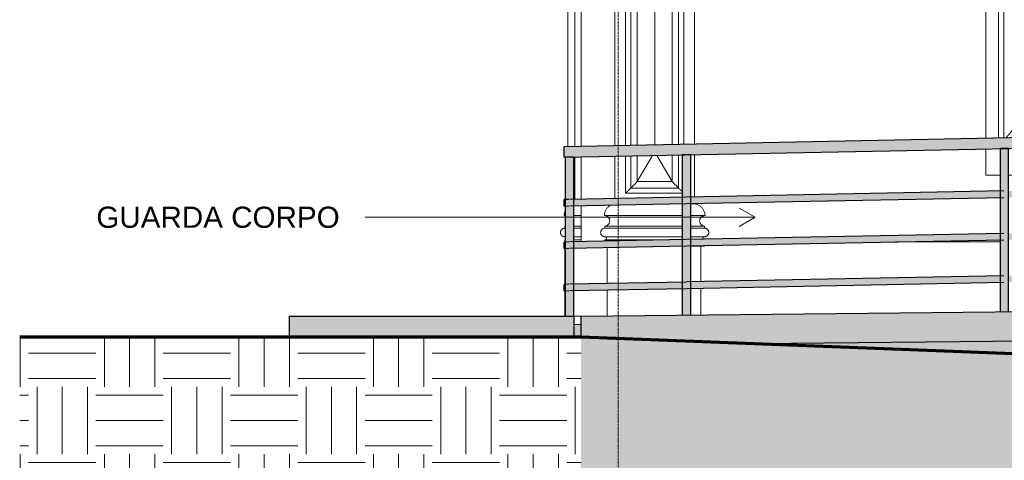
# Model space of a CAD drawing. Header units: millimetres. Extents: x -5998 to 66929, y -2295 to 9220.
# Tile 2 of 29: x -5998 to -1352, y 249 to 2328. Entities that reach past the tile are written whole.
import ezdxf

# ---------------------------------------------------------------- set-up
doc = ezdxf.new("R2010")
doc.units = ezdxf.units.MM
doc.linetypes.add('_Tracejado pequeno', pattern=[2.25, 1.5, -0.75])
doc.linetypes.add('_Traço - ponto', pattern=[16, 12, -2, 0, -2])
for name, color, linetype, lineweight in [('A-FLOR', 192, 'Continuous', 25), ('A-FLOR-HRAL', 11, 'Continuous', 25), ('A-FLOR-PATT', 8, 'Continuous', 25), ('A-GENM', 13, 'Continuous', 18), ('A-GLAZ', 151, 'Continuous', 18), ('A-GLAZ-HDLN', 1, '_Tracejado pequeno', 18), ('A-WALL', 113, 'Continuous', 18), ('G-ANNO-TEXT', 231, 'Continuous', 9), ('S-GRID', 1, 'Continuous', 9)]:
    doc.layers.add(name, color=color, linetype=linetype, lineweight=lineweight)
doc.styles.add('Arial_3', font='arial.ttf', dxfattribs={"height": 100})
pattern_1 = [(0, (11188.6, 0), (317.5, 317.5), [317.5, -317.5]), (0, (11188.6, 119.06), (317.5, 317.5), [317.5, -317.5]), (0, (11188.6, 238.12), (317.5, 317.5), [317.5, -317.5]), (90, (11228.27, 277.8), (-317.5, 317.5), [317.5, -317.5]), (90, (11347.34, 277.8), (-317.5, 317.5), [317.5, -317.5]), (90, (11466.4, 277.8), (-317.5, 317.5), [317.5, -317.5])]

# ---------------------------------------------------------------- blocks, each defined once
blk = doc.blocks.new('Window_CV - Window_CV - 1 divisão-4329170-ELEVAÇÃO 3 - MANTER _ CONSTRUIR')
at = {"layer": 'A-GLAZ'}
for p, q in [((-138.9, 3640), (-1438.9, 3640)), ((-1438.9, 3640), (-1438.9, 1768.4)), ((-138.9, 1794), (-138.9, 3640)), ((-1378.9, 1769.6), (-1378.9, 3580)), ((-1378.9, 3580), (-198.9, 3580)), ((-198.9, 3580), (-198.9, 1792.8)), ((-1353.9, 3555), (-1353.9, 1770.1)), ((-1353.9, 3555), (-223.9, 3555)), ((-223.9, 1792.3), (-223.9, 3555)), ((-1293.9, 3495), (-1293.9, 3154)), ((-801.4, 3495), (-1293.9, 3495)), ((-801.4, 3154), (-801.4, 3495)), ((-776.4, 3495), (-776.4, 3154)), ((-283.9, 3495), (-776.4, 3495)), ((-283.9, 3154), (-283.9, 3495)), ((-801.4, 3154), (-1293.9, 3154)), ((-283.9, 3154), (-776.4, 3154)), ((-1353.9, 3094), (-223.9, 3094)), ((-788.9, 3094), (-1353.9, 3094)), ((-788.9, 3094), (-788.9, 1781.2)), ((-788.9, 1781.2), (-788.9, 3094)), ((-223.9, 3094), (-788.9, 3094)), ((-1293.9, 2424.5), (-1293.9, 3034)), ((-1293.9, 3034), (-848.9, 3034)), ((-848.9, 3034), (-848.9, 2424.5)), ((-728.9, 2424.5), (-728.9, 3034)), ((-728.9, 3034), (-283.9, 3034)), ((-283.9, 3034), (-283.9, 2424.5)), ((-848.9, 2424.5), (-1293.9, 2424.5)), ((-283.9, 2424.5), (-728.9, 2424.5)), ((-1293.9, 2399.5), (-1293.9, 1815)), ((-1293.9, 2399.5), (-848.9, 2399.5)), ((-848.9, 1815), (-848.9, 2399.5)), ((-728.9, 2399.5), (-283.9, 2399.5)), ((-728.9, 2399.5), (-728.9, 1815)), ((-283.9, 1815), (-283.9, 2399.5)), ((-1293.9, 1815), (-848.9, 1815)), ((-728.9, 1815), (-283.9, 1815)), ((-198.9, 1730), (-848.3, 1730)), ((-198.9, 1742.8), (-198.9, 1730)), ((-138.9, 1594), (-138.9, 1744)), ((-1438.9, 1718.4), (-1438.9, 1594)), ((-1438.9, 1594), (-1371.1, 1594)), ((-1332.1, 1594), (-138.9, 1594))]:
    blk.add_line(p, q, dxfattribs=at)
at = {"layer": 'A-GLAZ-HDLN'}
for p, q in [((-198.9, 3094), (-1373.7, 3094)), ((-788.9, 2415), (-1373.7, 3094)), ((-198.9, 3094), (-788.9, 2415)), ((-1344.2, 1770.2), (-788.9, 2415)), ((-788.9, 2415), (-252.1, 1791.7)), ((-209.7, 1742.6), (-198.9, 1730))]:
    blk.add_line(p, q, dxfattribs=at)
blk = doc.blocks.new('Generic Models 17 - Generic Models 17-3093004-ELEVAÇÃO 3 - MANTER _ CONSTRUIR')
at = {"layer": 'A-GENM'}
for p, q in [((-3378.9, 1730.2), (-3378.9, 4119.1)), ((-3189.1, 4119.1), (-3189.1, 1733.9)), ((-2814.1, 1741.3), (-2814.1, 4119.1)), ((-3411.4, 4056.6), (-3411.4, 1729.6)), ((-3139.1, 4069.1), (-3139.1, 1734.9)), ((-3114.1, 1735.4), (-3114.1, 4044.1)), ((-2889.1, 4044.1), (-2889.1, 1739.8)), ((-2864.1, 1740.3), (-2864.1, 4069.1)), ((-3084.1, 1736), (-3084.1, 4014.1)), ((-3084.1, 4014.1), (-3084.1, 1736)), ((-3084.1, 4014.1), (-3084.1, 1736)), ((-2919.1, 4014.1), (-2919.1, 1739.2)), ((-2919.1, 1739.2), (-2919.1, 4014.1)), ((-2919.1, 1739.2), (-2919.1, 4014.1)), ((-3001.6, 1737.6), (-3001.6, 3873.5)), ((-3378.9, 1480.2), (-3378.9, 1680.2)), ((-3189.1, 1683.9), (-3189.1, 1483.9)), ((-3139.1, 1684.9), (-3139.1, 1509.1)), ((-3114.1, 1534.1), (-3114.1, 1685.4)), ((-3084.1, 1564.1), (-3011.7, 1687.4)), ((-3084.1, 1564.1), (-3084.1, 1686)), ((-3084.1, 1686), (-3084.1, 1564.1)), ((-3084.1, 1686), (-3084.1, 1564.1)), ((-2991.7, 1687.8), (-2919.1, 1564.1)), ((-2919.1, 1689.2), (-2919.1, 1564.1)), ((-2919.1, 1564.1), (-2919.1, 1689.2)), ((-2919.1, 1564.1), (-2919.1, 1689.2)), ((-2889.1, 1689.8), (-2889.1, 1534.1)), ((-2814.1, 1491.3), (-2814.1, 1691.3)), ((-2889.1, 1534.1), (-3114.1, 1534.1)), ((-2919.1, 1564.1), (-3084.1, 1564.1)), ((-3084.1, 1564.1), (-2919.1, 1564.1)), ((-3084.1, 1564.1), (-2919.1, 1564.1)), ((-3384.4, 1509.1), (-3378.9, 1509.1)), ((-3139.1, 1509.1), (-2871.1, 1509.1)), ((-2928.3, 1459.1), (-2871.1, 1459.1)), ((-2871.1, 1459.1), (-2928.3, 1459.1)), ((-2832.1, 1459.1), (-2814.1, 1459.1)), ((-2814.1, 1459.1), (-2832.1, 1459.1)), ((-2814.1, 1459.1), (-2814.1, 1461.3)), ((-3423.4, 1404.1), (-3429, 1404.1)), ((-3348.9, 1404.1), (-3384.4, 1404.1)), ((-2871.1, 1404.1), (-3239.2, 1404.1)), ((-2763.9, 1404.1), (-2832.1, 1404.1)), ((-3426.4, 1344.1), (-3426.4, 1354.1)), ((-3423.4, 1354.1), (-3426.4, 1354.1)), ((-3348.9, 1354.1), (-3384.4, 1354.1)), ((-3236.6, 1344.1), (-3236.6, 1354.1)), ((-2871.1, 1354.1), (-3236.6, 1354.1)), ((-2766.6, 1354.1), (-2832.1, 1354.1)), ((-2766.6, 1344.1), (-2766.6, 1354.1)), ((-3423.4, 1344.1), (-3426.4, 1344.1)), ((-3423.4, 1344.1), (-3426.4, 1344.1)), ((-3426.4, 1304.1), (-3423.4, 1304.1)), ((-3348.9, 1344.1), (-3384.4, 1344.1)), ((-3348.9, 1344.1), (-3384.4, 1344.1)), ((-3384.4, 1304.1), (-3348.9, 1304.1)), ((-2871.1, 1344.1), (-3236.6, 1344.1)), ((-2871.1, 1344.1), (-3236.6, 1344.1)), ((-3236.6, 1304.1), (-2871.1, 1304.1)), ((-2766.6, 1344.1), (-2832.1, 1344.1)), ((-2766.6, 1344.1), (-2832.1, 1344.1)), ((-2832.1, 1304.1), (-2766.6, 1304.1)), ((-3426.4, 1279.3), (-3426.4, 1289.1)), ((-3423.4, 1289.1), (-3426.4, 1289.1)), ((-3348.9, 1289.1), (-3384.4, 1289.1)), ((-3236.6, 1283), (-3236.6, 1289.1)), ((-2928.6, 1289.1), (-3236.6, 1289.1)), ((-2871.1, 1259.1), (-2928.3, 1259.1)), ((-2783.9, 1259.1), (-2832.1, 1259.1)), ((-2783.9, 1091.9), (-2783.9, 1259.1)), ((-2766.6, 1259.1), (-2783.9, 1259.1)), ((-2766.6, 1259.1), (-2766.6, 1262.2)), ((-3426.4, 1079.3), (-3426.4, 1249.3)), ((-3226.4, 1253.2), (-3226.4, 1083.2)), ((-3426.4, 930), (-3426.4, 1049.3)), ((-3226.4, 1053.2), (-3226.4, 931.2)), ((-2783.9, 935.6), (-2783.9, 1061.9)), ((-3348.9, 890), (-3383.9, 890))]:
    blk.add_line(p, q, dxfattribs=at)
for points, knots in [([(-3114.1, 1534.1), (-3114.1, 1534.1), (-3114.3, 1533.8), (-3115, 1533.1), (-3115.7, 1532.4), (-3116.5, 1531.7), (-3117.2, 1531), (-3117.9, 1530.2), (-3118.9, 1529.2), (-3120.1, 1528.1), (-3121, 1527.1), (-3121.8, 1526.3), (-3122.5, 1525.6), (-3123.3, 1524.8), (-3124.1, 1524), (-3124.9, 1523.2), (-3125.7, 1522.4), (-3126.6, 1521.6), (-3127.4, 1520.7), (-3128.2, 1519.9), (-3129, 1519.1), (-3129.8, 1518.3), (-3130.6, 1517.5), (-3131.3, 1516.8), (-3132.1, 1516), (-3132.8, 1515.3), (-3133.5, 1514.6), (-3134.4, 1513.7), (-3135.2, 1512.9), (-3136, 1512.2), (-3136.7, 1511.5), (-3137.4, 1510.7), (-3138.1, 1510), (-3138.8, 1509.3), (-3139, 1509.1), (-3139.1, 1509.1)], [0, 0, 0, 0, 0.083333, 0.125, 0.166667, 0.208333, 0.229167, 0.25, 0.291667, 0.333333, 0.354167, 0.375, 0.395833, 0.416667, 0.4375, 0.458333, 0.479167, 0.5, 0.520833, 0.541667, 0.5625, 0.583333, 0.604167, 0.625, 0.645833, 0.666667, 0.6875, 0.708333, 0.75, 0.770833, 0.791667, 0.833333, 0.875, 0.916667, 1, 1, 1, 1]), ([(-2889.1, 1534.1), (-2889.1, 1534.1), (-2888.8, 1533.8), (-2888.1, 1533.1), (-2887.4, 1532.4), (-2886.6, 1531.7), (-2886, 1531), (-2885.2, 1530.2), (-2884.2, 1529.2), (-2883, 1528.1), (-2882.1, 1527.1), (-2881.3, 1526.3), (-2880.6, 1525.6), (-2879.8, 1524.8), (-2879, 1524), (-2878.2, 1523.2), (-2877.4, 1522.4), (-2876.6, 1521.6), (-2875.7, 1520.7), (-2874.9, 1519.9), (-2874.1, 1519.1), (-2873.3, 1518.3), (-2872.5, 1517.5), (-2871.8, 1516.8), (-2871.3, 1516.3), (-2871, 1516)], [0, 0, 0, 0, 0.0833333, 0.125, 0.1666667, 0.2083333, 0.2291667, 0.25, 0.2916667, 0.3333333, 0.3541667, 0.375, 0.3958333, 0.4166667, 0.4375, 0.4583333, 0.4791667, 0.5, 0.5208333, 0.5416667, 0.5625, 0.5833333, 0.6041667, 0.625, 0.6457782, 0.6457782, 0.6457782, 0.6457782]), ([(-3239.2, 1404.1), (-3239.1, 1408.6), (-3238, 1417.6), (-3233.8, 1428.2), (-3229, 1436), (-3224.7, 1441.3), (-3219.9, 1446), (-3214.4, 1450.1), (-3210.2, 1452.6), (-3207.8, 1453.8), (-3207.4, 1453.9)], [0, 0, 0, 0, 0.1666667, 0.3333333, 0.4166667, 0.5, 0.5833333, 0.6666667, 0.75, 0.7646897, 0.7646897, 0.7646897, 0.7646897]), ([(-2763.9, 1404.1), (-2764, 1408.6), (-2765.1, 1417.6), (-2769.3, 1428.2), (-2774.1, 1436), (-2778.4, 1441.3), (-2783.2, 1446), (-2788.7, 1450.1), (-2794.5, 1453.5), (-2802.9, 1457.1), (-2809.5, 1458.6), (-2814.1, 1459.1)], [0, 0, 0, 0, 0.166667, 0.333333, 0.416667, 0.5, 0.583333, 0.666667, 0.75, 0.833333, 1, 1, 1, 1]), ([(-3429, 1404.1), (-3429, 1408.6), (-3427.9, 1416.7), (-3425.2, 1424.3), (-3423.6, 1427.5)], [0, 0, 0, 0, 0.1666667, 0.2973752, 0.2973752, 0.2973752, 0.2973752]), ([(-3236.6, 1354.1), (-3234.4, 1354.2), (-3231.3, 1354.9), (-3227.3, 1356.6), (-3225, 1358), (-3223.3, 1359.3), (-3221.7, 1360.6), (-3219.8, 1362.5), (-3217.9, 1365.1), (-3215.7, 1368.8), (-3214, 1373.9), (-3213.5, 1380.3), (-3214.5, 1385.6), (-3216, 1389.6), (-3217.6, 1392.4), (-3219.1, 1394.6), (-3220.5, 1396.2), (-3222, 1397.7), (-3223.7, 1399.1), (-3225.5, 1400.3), (-3227.3, 1401.3), (-3229.7, 1402.4), (-3231.8, 1403.1), (-3232.8, 1403.3)], [0, 0, 0, 0, 0.0833333, 0.125, 0.1666667, 0.1875, 0.2083333, 0.25, 0.2916667, 0.3333333, 0.4166667, 0.5, 0.5833333, 0.625, 0.6666667, 0.7083333, 0.7291667, 0.75, 0.7916667, 0.8125, 0.8333333, 0.875, 0.9166667, 0.9166667, 0.9166667, 0.9166667]), ([(-2766.6, 1354.1), (-2768.7, 1354.2), (-2771.8, 1354.9), (-2775.8, 1356.6), (-2778.1, 1358), (-2779.8, 1359.3), (-2781.4, 1360.6), (-2783.3, 1362.5), (-2785.2, 1365.1), (-2787.4, 1368.8), (-2789.1, 1373.9), (-2789.6, 1380.3), (-2788.7, 1385.6), (-2787.1, 1389.6), (-2785.6, 1392.4), (-2784, 1394.6), (-2782.6, 1396.2), (-2781.1, 1397.7), (-2779.4, 1399.1), (-2777.6, 1400.3), (-2775.8, 1401.3), (-2773.4, 1402.4), (-2771.3, 1403.1), (-2770.3, 1403.3)], [0, 0, 0, 0, 0.0833333, 0.125, 0.1666667, 0.1875, 0.2083333, 0.25, 0.2916667, 0.3333333, 0.4166667, 0.5, 0.5833333, 0.625, 0.6666667, 0.7083333, 0.7291667, 0.75, 0.7916667, 0.8125, 0.8333333, 0.875, 0.9166667, 0.9166667, 0.9166667, 0.9166667]), ([(-3426.4, 1304.1), (-3428.1, 1304.1), (-3430.7, 1304.4), (-3434.1, 1305.5), (-3436, 1306.5), (-3437.5, 1307.4), (-3438.9, 1308.4), (-3440.2, 1309.6), (-3441.4, 1310.9), (-3442.5, 1312.2), (-3443.8, 1314), (-3444.9, 1316.4), (-3446, 1319.7), (-3446.6, 1324.1), (-3446, 1328.4), (-3444.9, 1331.7), (-3443.8, 1334.1), (-3442.5, 1335.9), (-3441.4, 1337.3), (-3440.2, 1338.5), (-3438.6, 1340), (-3436.8, 1341.2), (-3435.2, 1342), (-3433.6, 1342.7), (-3430.7, 1343.7), (-3428.1, 1344.1), (-3426.4, 1344.1)], [0, 0, 0, 0, 0.083333, 0.125, 0.166667, 0.1875, 0.208333, 0.25, 0.270833, 0.291667, 0.333333, 0.375, 0.416667, 0.5, 0.583333, 0.625, 0.666667, 0.708333, 0.729167, 0.75, 0.791667, 0.833333, 0.854167, 0.875, 0.916667, 1, 1, 1, 1]), ([(-3423.4, 1303.4), (-3423.4, 1303.4), (-3423.8, 1303.6), (-3424.7, 1303.9), (-3425.7, 1304.1), (-3426.4, 1304.1)], [0.8678191, 0.8678191, 0.8678191, 0.8678191, 0.875, 0.9166667, 1, 1, 1, 1]), ([(-3236.6, 1304.1), (-3238.3, 1304.1), (-3240.9, 1304.4), (-3244.2, 1305.5), (-3246.2, 1306.5), (-3247.7, 1307.4), (-3249.1, 1308.4), (-3250.4, 1309.6), (-3251.6, 1310.9), (-3252.7, 1312.2), (-3253.9, 1314), (-3255.1, 1316.4), (-3256.2, 1319.7), (-3256.8, 1324.1), (-3256.2, 1328.4), (-3255.1, 1331.7), (-3253.9, 1334.1), (-3252.7, 1335.9), (-3251.6, 1337.3), (-3250.4, 1338.5), (-3248.8, 1340), (-3246.9, 1341.2), (-3245.4, 1342), (-3243.8, 1342.7), (-3240.9, 1343.7), (-3238.3, 1344.1), (-3236.6, 1344.1)], [0, 0, 0, 0, 0.083333, 0.125, 0.166667, 0.1875, 0.208333, 0.25, 0.270833, 0.291667, 0.333333, 0.375, 0.416667, 0.5, 0.583333, 0.625, 0.666667, 0.708333, 0.729167, 0.75, 0.791667, 0.833333, 0.854167, 0.875, 0.916667, 1, 1, 1, 1]), ([(-3236.6, 1289.1), (-3235.9, 1289.1), (-3234.9, 1289.2), (-3233.7, 1289.6), (-3232.9, 1290), (-3232.4, 1290.3), (-3231.9, 1290.7), (-3231.4, 1291.1), (-3230.9, 1291.6), (-3230.5, 1292.1), (-3230, 1292.8), (-3229.6, 1293.7), (-3229.2, 1294.9), (-3229, 1296.6), (-3229.2, 1298.2), (-3229.6, 1299.4), (-3230, 1300.3), (-3230.5, 1301), (-3230.9, 1301.5), (-3231.4, 1302), (-3232, 1302.5), (-3232.7, 1303), (-3233.2, 1303.3), (-3233.8, 1303.6), (-3234.9, 1303.9), (-3235.9, 1304.1), (-3236.6, 1304.1)], [0, 0, 0, 0, 0.083333, 0.125, 0.166667, 0.1875, 0.208333, 0.25, 0.270833, 0.291667, 0.333333, 0.375, 0.416667, 0.5, 0.583333, 0.625, 0.666667, 0.708333, 0.729167, 0.75, 0.791667, 0.833333, 0.854167, 0.875, 0.916667, 1, 1, 1, 1]), ([(-2772.6, 1292.1), (-2772.7, 1292.3), (-2773.1, 1292.8), (-2773.5, 1293.7), (-2773.9, 1294.9), (-2774.1, 1296.6), (-2773.9, 1298.2), (-2773.5, 1299.4), (-2773.1, 1300.3), (-2772.6, 1301), (-2772.2, 1301.5), (-2771.7, 1302), (-2771.1, 1302.5), (-2770.4, 1303), (-2769.9, 1303.3), (-2769.3, 1303.6), (-2768.2, 1303.9), (-2767.2, 1304.1), (-2766.6, 1304.1)], [0.2951996, 0.2951996, 0.2951996, 0.2951996, 0.3333333, 0.375, 0.4166667, 0.5, 0.5833333, 0.625, 0.6666667, 0.7083333, 0.7291667, 0.75, 0.7916667, 0.8333333, 0.8541667, 0.875, 0.9166667, 1, 1, 1, 1]), ([(-2766.6, 1304.1), (-2764.8, 1304.1), (-2762.2, 1304.4), (-2758.9, 1305.5), (-2756.9, 1306.5), (-2755.4, 1307.4), (-2754, 1308.4), (-2752.7, 1309.6), (-2751.5, 1310.9), (-2750.4, 1312.2), (-2749.2, 1314), (-2748, 1316.4), (-2746.9, 1319.7), (-2746.3, 1324.1), (-2746.9, 1328.4), (-2748, 1331.7), (-2749.2, 1334.1), (-2750.4, 1335.9), (-2751.5, 1337.3), (-2752.7, 1338.5), (-2754.3, 1340), (-2756.2, 1341.2), (-2757.7, 1342), (-2759.3, 1342.7), (-2762.2, 1343.7), (-2764.8, 1344.1), (-2766.6, 1344.1)], [0, 0, 0, 0, 0.083333, 0.125, 0.166667, 0.1875, 0.208333, 0.25, 0.270833, 0.291667, 0.333333, 0.375, 0.416667, 0.5, 0.583333, 0.625, 0.666667, 0.708333, 0.729167, 0.75, 0.791667, 0.833333, 0.854167, 0.875, 0.916667, 1, 1, 1, 1]), ([(-3426.4, 1289.1), (-3425.7, 1289.1), (-3424.7, 1289.2), (-3423.8, 1289.5), (-3423.4, 1289.7), (-3423.4, 1289.7)], [0, 0, 0, 0, 0.0833333, 0.125, 0.1321809, 0.1321809, 0.1321809, 0.1321809])]:
    blk.add_open_spline(points, degree=3, knots=knots, dxfattribs=at)
for points in [[(-3084.1, 1564.1), (-3087, 1561.2), (-3092.6, 1555.5), (-3100.8, 1547.3), (-3108.1, 1540), (-3112.2, 1535.9), (-3114.1, 1534.1)], [(-2919.1, 1564.1), (-2916.2, 1561.1), (-2910.4, 1555.5), (-2902.3, 1547.3), (-2895, 1540), (-2890.9, 1535.9), (-2889.1, 1534.1)], [(-3426.4, 1354.1), (-3425.4, 1354.1), (-3424.3, 1354.3), (-3423.3, 1354.5)]]:
    blk.add_open_spline(points, degree=3, dxfattribs=at)
blk = doc.blocks.new('Railing - 4 cm-4350504-ELEVAÇÃO 3 - MANTER _ CONSTRUIR')
at = {"layer": 'A-FLOR-HRAL'}
for points in [[(-1371.1, 949.5), (-1351.6, 949.7), (-1351.6, 1720.1), (-1371.1, 1719.7), (-1370.6, 1518.5), (-1368.6, 1516.2), (-1366.3, 1511.8), (-1364.7, 1508.7), (-1364, 1504.9), (-1364.7, 1501), (-1369.6, 1491.8), (-1371.1, 1490.5), (-1371.1, 1319), (-1369.1, 1317), (-1365.3, 1310), (-1364.7, 1308.7), (-1364, 1304.9), (-1365.3, 1299.7), (-1370, 1291.4), (-1371.1, 1290.5), (-1371.1, 1119), (-1369.1, 1117), (-1366.5, 1112.3), (-1364.4, 1107.3), (-1364, 1104.9), (-1364.7, 1101), (-1369.6, 1091.8), (-1371.1, 1090), (-1371.1, 1010)], [(-1351.6, 949.7), (-1332.1, 949.9), (-1332.4, 1091.5), (-1334.4, 1093.8), (-1336.6, 1097.9), (-1338.5, 1101.5), (-1339.1, 1105.3), (-1338.5, 1109.2), (-1333.5, 1118.4), (-1332.1, 1119.7), (-1332.1, 1291.2), (-1334.4, 1293.8), (-1337.5, 1299.7), (-1338.5, 1301.5), (-1339.1, 1305.3), (-1338.5, 1309.2), (-1333, 1318.9), (-1332.1, 1319.7), (-1332.1, 1491.2), (-1334.1, 1493.4), (-1336.6, 1497.9), (-1338.5, 1501.5), (-1339.1, 1505.3), (-1338.4, 1509.3), (-1333.5, 1518.5), (-1332.1, 1519.7), (-1332.1, 1720.5), (-1351.6, 1720.1), (-1351.6, 1010)]]:
    blk.add_hatch(color=9, dxfattribs=at).paths.add_polyline_path(points, flags=0)
at = {"layer": 'A-FLOR-HRAL', "color": 5}
for p, q in [((-1371.6, 1719.7), (-1371.6, 949.5)), ((-1331.6, 949.9), (-1331.6, 1720.5)), ((-1371.1, 949.5), (-1371.1, 949.5))]:
    blk.add_line(p, q, dxfattribs=at)
at = {"layer": 'A-FLOR-HRAL', "color": 5, "flags": 128}
for points in [[(-1351.6, 1720.1), (-1360.2, 1719.9), (-1367.2, 1719.8), (-1371.1, 1719.7), (-1371.6, 1719.7)], [(-1331.6, 1720.5), (-1332.1, 1720.5), (-1335.9, 1720.4), (-1342.9, 1720.3), (-1351.6, 1720.1)]]:
    blk.add_lwpolyline(points, dxfattribs=at)
blk = doc.blocks.new('Railing - 4 cm-4350502-ELEVAÇÃO 3 - MANTER _ CONSTRUIR')
at = {"layer": 'A-FLOR-HRAL'}
for points in [[(-2871.1, 934.7), (-2851.6, 934.9), (-2851.6, 1690.6), (-2871.1, 1690.2), (-2870.5, 1489), (-2868.6, 1486.7), (-2866.2, 1482.2), (-2864.7, 1479.2), (-2864, 1475.3), (-2864.7, 1471.4), (-2869.6, 1462.2), (-2871.1, 1460.3), (-2871.1, 1289.4), (-2869.1, 1287.5), (-2865.3, 1280.4), (-2864.7, 1279.2), (-2864, 1275.3), (-2865.3, 1270.3), (-2870, 1261.9), (-2871.1, 1260.3), (-2871.1, 1089.4), (-2869.1, 1087.5), (-2866.5, 1082.8), (-2864.4, 1077.4), (-2864, 1075.3), (-2864.7, 1071.4), (-2869.6, 1062.2), (-2871.1, 1060.3), (-2871.1, 1010)], [(-2851.6, 934.9), (-2832.1, 935.1), (-2832.4, 1062), (-2834.3, 1064.2), (-2836.6, 1068.4), (-2838.7, 1073.6), (-2839.1, 1075.8), (-2838.5, 1079.7), (-2833.5, 1088.9), (-2832.1, 1090.2), (-2832.1, 1261.7), (-2834.3, 1264.2), (-2837.5, 1270.1), (-2838.7, 1273.6), (-2839.1, 1275.8), (-2838.5, 1279.7), (-2833, 1289.4), (-2832.1, 1290.2), (-2832.1, 1461.7), (-2834.3, 1464.2), (-2836.6, 1468.4), (-2838.7, 1473.6), (-2839.1, 1475.8), (-2838.4, 1479.8), (-2833.5, 1489), (-2832.1, 1490.2), (-2832.1, 1691), (-2851.6, 1690.6), (-2851.6, 1010)]]:
    blk.add_hatch(color=9, dxfattribs=at).paths.add_polyline_path(points, flags=0)
at = {"layer": 'A-FLOR-HRAL', "color": 5}
for p, q in [((-2871.6, 1690.2), (-2871.6, 934.7)), ((-2831.6, 935.1), (-2831.6, 1691)), ((-2871.1, 934.7), (-2871.1, 934.7))]:
    blk.add_line(p, q, dxfattribs=at)
at = {"layer": 'A-FLOR-HRAL', "color": 5, "flags": 128}
for points in [[(-2851.6, 1690.6), (-2860.2, 1690.4), (-2867.2, 1690.3), (-2871.1, 1690.2), (-2871.6, 1690.2)], [(-2831.6, 1691), (-2832.1, 1691), (-2835.9, 1690.9), (-2842.9, 1690.7), (-2851.6, 1690.6)]]:
    blk.add_lwpolyline(points, dxfattribs=at)
blk = doc.blocks.new('Railing - 4 cm-4350500-ELEVAÇÃO 3 - MANTER _ CONSTRUIR')
at = {"layer": 'A-FLOR-HRAL'}
for points in [[(-3403.9, 930), (-3403.9, 1679.7), (-3423.4, 1679.3), (-3422.9, 1478.1), (-3420.9, 1475.8), (-3418.6, 1471.3), (-3417, 1468.1), (-3416.4, 1464.2), (-3417.1, 1460.3), (-3422.1, 1451.2), (-3423.4, 1450.1), (-3423.4, 1278.6), (-3421.5, 1276.6), (-3417.6, 1269.5), (-3417, 1268.1), (-3416.4, 1264.2), (-3417.6, 1259.4), (-3422.3, 1251), (-3423.4, 1250.1), (-3423.4, 1078.6), (-3421.5, 1076.6), (-3418.8, 1071.7), (-3417, 1068.1), (-3416.4, 1064.2), (-3417.1, 1060.3), (-3422.1, 1051.2), (-3423.4, 1050.1), (-3423.4, 930), (-3408.2, 930)], [(-3403.9, 930), (-3384.4, 930), (-3384.8, 1051.2), (-3386.8, 1053.6), (-3388.9, 1057.5), (-3390.8, 1061.1), (-3391.4, 1064.9), (-3390.8, 1068.8), (-3385.9, 1078), (-3384.4, 1079.3), (-3384.8, 1251.2), (-3386.8, 1253.6), (-3389.8, 1259.2), (-3390.8, 1261.1), (-3391.4, 1264.9), (-3390.8, 1268.8), (-3385.3, 1278.5), (-3384.4, 1279.3), (-3384.8, 1451.2), (-3386.8, 1453.6), (-3388.9, 1457.5), (-3390.8, 1461.1), (-3391.4, 1464.9), (-3390.7, 1468.9), (-3385.8, 1478.1), (-3384.4, 1479.3), (-3384.4, 1680.1), (-3403.9, 1679.7), (-3403.9, 930)]]:
    blk.add_hatch(color=9, dxfattribs=at).paths.add_polyline_path(points, flags=0)
at = {"layer": 'A-FLOR-HRAL', "color": 5}
for p, q in [((-3423.9, 1679.3), (-3423.9, 930)), ((-3383.9, 930), (-3383.9, 1680.1))]:
    blk.add_line(p, q, dxfattribs=at)
at = {"layer": 'A-FLOR-HRAL', "color": 5, "flags": 128}
for points in [[(-3403.9, 1679.7), (-3412.6, 1679.5), (-3419.5, 1679.4), (-3423.4, 1679.3), (-3423.9, 1679.3)], [(-3383.9, 1680.1), (-3384.4, 1680.1), (-3388.2, 1680), (-3395.2, 1679.9), (-3403.9, 1679.7)]]:
    blk.add_lwpolyline(points, dxfattribs=at)
blk = doc.blocks.new('Railing - Railing-3945987-ELEVAÇÃO 3 - MANTER _ CONSTRUIR')
at = {"layer": 'A-FLOR-HRAL'}
for points in [[(-3428.9, 1704.2), (6771.4, 1905), (6771.1, 1930), (-3428.9, 1729.2), (-3428.9, 1710.7)], [(-3428.9, 1679.2), (6771.6, 1880), (6771.3, 1905), (-3428.9, 1704.2), (-3428.9, 1679.3)]]:
    blk.add_hatch(color=9, dxfattribs=at).paths.add_polyline_path(points, flags=0)
h = blk.add_hatch(color=9, dxfattribs=at)
h.paths.add_polyline_path([(-3423.4, 1478.8), (-3423.4, 1479.3), (-3428.9, 1478.7)], flags=0)
h.paths.add_polyline_path([(-3428.9, 1464.2), (-3416.3, 1464.5), (-3417, 1468.3), (-3421.9, 1477.3), (-3423.7, 1478.8), (-3428.9, 1478.7), (-3428.9, 1468.1)], flags=0)
h.paths.add_polyline_path([(-3391.4, 1464.9), (-2864, 1475.3), (-2864.7, 1479.2), (-2869.6, 1488.2), (-2871.1, 1490.2), (-3384.4, 1479.6), (-3384.4, 1479.3), (-3385.9, 1478), (-3388.9, 1472.5), (-3390.8, 1468.8)], flags=0)
h.paths.add_polyline_path([(-2839.1, 1475.8), (-1364, 1504.9), (-1364.7, 1508.7), (-1369.6, 1517.7), (-1371.1, 1519.7), (-2832.1, 1490.4), (-2832.1, 1490.2), (-2833.6, 1488.8), (-2836.7, 1483.2), (-2838.7, 1478)], flags=0)
h.paths.add_polyline_path([(-1339.1, 1505.3), (136, 1534.4), (135.3, 1538.3), (130.4, 1547.3), (128.9, 1549.2), (-1332.1, 1520), (-1332.1, 1519.7), (-1334.1, 1517.5), (-1337, 1512.1), (-1338.6, 1508.4)], flags=0)
h.paths.add_polyline_path([(160.9, 1534.9), (1636, 1563.9), (1635.3, 1567.8), (1630.4, 1576.8), (1628.9, 1578.8), (167.9, 1549.5), (167.6, 1549), (165.9, 1547.1), (162.8, 1541.1), (161.3, 1537.4)], flags=0)
h.paths.add_polyline_path([(1660.9, 1564.4), (3136, 1593.4), (3134.7, 1598.6), (3129.8, 1606.8), (3128.9, 1608.3), (1667.9, 1579), (1667.9, 1578.8), (1665.7, 1576.3), (1662.5, 1570.1), (1661.5, 1568.3), (1661.2, 1566.4)], flags=0)
h.paths.add_polyline_path([(3160.9, 1593.9), (4636, 1623), (4634.9, 1627.6), (4630, 1636.2), (4628.9, 1637.8), (3167.9, 1608.6), (3167.9, 1608.3), (3165.5, 1605.5), (3162.2, 1599.1), (3161.5, 1597.8), (3161.1, 1595.3)], flags=0)
h.paths.add_polyline_path([(4660.9, 1623.5), (6135.9, 1652.7), (6135.2, 1656.6), (6130.3, 1665.5), (6128.9, 1667.4), (4667.9, 1638.1), (4667.9, 1637.9), (4666.5, 1636.6), (4663.4, 1631), (4661.5, 1627.4), (4661, 1624.3)], flags=0)
h.paths.add_polyline_path([(6160.9, 1653), (6771.3, 1665), (6771.1, 1680), (6167.9, 1667.6), (6167.9, 1667.4), (6165.8, 1665), (6163.4, 1660.5), (6161.5, 1656.9), (6160.9, 1653.2)], flags=0)
h = blk.add_hatch(color=9, dxfattribs=at)
h.paths.add_polyline_path([(-3428.9, 1449.7), (-3423.4, 1450.1), (-3421.9, 1451.4), (-3418.9, 1456.9), (-3417, 1460.6), (-3416.3, 1464.5), (-3428.9, 1464.2), (-3428.9, 1451.2)], flags=0)
h.paths.add_polyline_path([(-3384.4, 1450.1), (-2871.1, 1460.7), (-2871.1, 1460.9), (-2869.6, 1462.2), (-2866.4, 1468.1), (-2864.7, 1471.4), (-2864, 1475.3), (-3391.4, 1464.9), (-3390.8, 1461.1), (-3385.8, 1452.1), (-3384.4, 1450.6)], flags=0)
h.paths.add_polyline_path([(-2832.1, 1461), (-1371.1, 1490.2), (-1371.1, 1490.5), (-1369.6, 1491.8), (-1366.5, 1497.3), (-1364.7, 1501), (-1364, 1504.9), (-2839.1, 1475.6), (-2838.3, 1471.7), (-2833.4, 1462.8), (-2832.1, 1461.4)], flags=0)
h.paths.add_polyline_path([(-1332.1, 1490.5), (128.9, 1519.8), (128.9, 1520), (131.4, 1522.9), (134.7, 1529.2), (135.3, 1530.5), (136, 1534.4), (-1339.1, 1505.3), (-1338.1, 1500.7), (-1333.2, 1492.2), (-1332.1, 1490.9)], flags=0)
h.paths.add_polyline_path([(167.9, 1520), (1628.9, 1549.3), (1628.9, 1549.5), (1631.2, 1552), (1634.4, 1558.2), (1635.3, 1560), (1636, 1563.9), (160.9, 1534.9), (162.2, 1529.7), (167.1, 1521.5), (167.9, 1520.3)], flags=0)
h.paths.add_polyline_path([(1667.9, 1549.5), (3128.9, 1578.8), (3129.3, 1579.3), (3130.9, 1581.2), (3134.1, 1587.2), (3135.6, 1590.9), (3136, 1593.4), (1660.9, 1564.4), (1661.5, 1560.5), (1666.5, 1551.5), (1667.9, 1549.8)], flags=0)
h.paths.add_polyline_path([(3167.9, 1579.1), (4628.9, 1608.3), (4629, 1608.7), (4630.7, 1610.4), (4633.9, 1616.2), (4635.5, 1619.9), (4636, 1623), (3160.9, 1593.9), (3161.5, 1590.1), (3166.5, 1581), (3167.9, 1579.2)], flags=0)
h.paths.add_polyline_path([(4667.9, 1608.6), (6128.9, 1637.9), (6128.9, 1638.1), (6130.5, 1639.5), (6133.6, 1645.2), (6135.4, 1648.8), (6136, 1652.5), (4660.9, 1623.5), (4661.5, 1619.6), (4666.5, 1610.6), (4667.9, 1608.7)], flags=0)
h.paths.add_polyline_path([(6167.9, 1638.1), (6771.4, 1650.5), (6771.2, 1665), (6160.9, 1653), (6161.5, 1649.1), (6166.5, 1640.1), (6167.9, 1638.2)], flags=0)
h = blk.add_hatch(color=9, dxfattribs=at)
h.paths.add_polyline_path([(-3423.4, 1278.8), (-3423.4, 1279.3), (-3428.9, 1278.7)], flags=0)
h.paths.add_polyline_path([(-3428.9, 1264.2), (-3416.3, 1264.5), (-3417, 1268.3), (-3421.9, 1277.3), (-3423.7, 1278.8), (-3428.9, 1278.7), (-3428.9, 1268.1)], flags=0)
h.paths.add_polyline_path([(-3391.4, 1264.9), (-2864, 1275.3), (-2864.7, 1279.2), (-2869.6, 1288.2), (-2871.1, 1290.2), (-3384.4, 1279.6), (-3384.4, 1279.3), (-3385.9, 1278), (-3388.9, 1272.5), (-3390.8, 1268.8)], flags=0)
h.paths.add_polyline_path([(-2839.1, 1275.8), (-1364, 1304.9), (-1364.7, 1308.7), (-1369.6, 1317.7), (-1371.1, 1319.7), (-2832.1, 1290.4), (-2832.1, 1290.2), (-2833.6, 1288.8), (-2836.7, 1283.2), (-2838.7, 1278)], flags=0)
h.paths.add_polyline_path([(-1339.1, 1305.3), (136, 1334.4), (135.3, 1338.3), (130.4, 1347.3), (128.9, 1349.2), (-1332.1, 1320), (-1332.1, 1319.7), (-1334.1, 1317.5), (-1337, 1312.1), (-1338.6, 1308.4)], flags=0)
h.paths.add_polyline_path([(160.9, 1334.9), (1636, 1363.9), (1635.3, 1367.8), (1630.4, 1376.8), (1628.9, 1378.8), (167.9, 1349.5), (167.6, 1349), (165.9, 1347.1), (162.8, 1341.1), (161.3, 1337.4)], flags=0)
h.paths.add_polyline_path([(1660.9, 1364.4), (3136, 1393.4), (3134.7, 1398.6), (3129.8, 1406.8), (3128.9, 1408.3), (1667.9, 1379), (1667.9, 1378.8), (1665.7, 1376.3), (1662.5, 1370.1), (1661.5, 1368.3), (1661.2, 1366.4)], flags=0)
h.paths.add_polyline_path([(3160.9, 1393.9), (4636, 1423), (4634.9, 1427.6), (4630, 1436.2), (4628.9, 1437.8), (3167.9, 1408.6), (3167.9, 1408.3), (3165.5, 1405.5), (3162.2, 1399.1), (3161.5, 1397.8), (3161.1, 1395.3)], flags=0)
h.paths.add_polyline_path([(4660.9, 1423.5), (6135.9, 1452.7), (6135.2, 1456.6), (6130.3, 1465.5), (6128.9, 1467.4), (4667.9, 1438.1), (4667.9, 1437.9), (4666.5, 1436.6), (4662.7, 1429.6), (4661.5, 1427.4), (4661, 1424.3)], flags=0)
h.paths.add_polyline_path([(6160.9, 1453), (6771.3, 1465), (6771.1, 1480), (6167.9, 1467.6), (6167.9, 1467.4), (6165.8, 1465), (6163.4, 1460.5), (6161.5, 1456.9), (6160.9, 1453.2)], flags=0)
h = blk.add_hatch(color=9, dxfattribs=at)
h.paths.add_polyline_path([(-3428.9, 1249.7), (-3423.4, 1250.1), (-3421.9, 1251.4), (-3418.9, 1256.9), (-3417, 1260.6), (-3416.3, 1264.5), (-3428.9, 1264.2), (-3428.9, 1251.2)], flags=0)
h.paths.add_polyline_path([(-3384.4, 1250.1), (-2871.1, 1260.7), (-2871.1, 1260.9), (-2869.6, 1262.2), (-2866.4, 1268.1), (-2864.7, 1271.4), (-2864, 1275.3), (-3391.4, 1264.9), (-3390.8, 1261.1), (-3385.8, 1252.1), (-3384.4, 1250.6)], flags=0)
h.paths.add_polyline_path([(-2832.1, 1261), (-1371.1, 1290.2), (-1371.1, 1290.5), (-1369.6, 1291.8), (-1366.5, 1297.3), (-1364.7, 1301), (-1364, 1304.9), (-2839.1, 1275.6), (-2838.3, 1271.7), (-2833.4, 1262.8), (-2832.1, 1261.4)], flags=0)
h.paths.add_polyline_path([(-1332.1, 1290.5), (128.9, 1319.8), (128.9, 1320), (131.4, 1322.9), (134.7, 1329.2), (135.3, 1330.5), (136, 1334.4), (-1339.1, 1305.3), (-1338.1, 1300.7), (-1333.2, 1292.2), (-1332.1, 1290.9)], flags=0)
h.paths.add_polyline_path([(167.9, 1320), (1628.9, 1349.3), (1628.9, 1349.5), (1631.2, 1352), (1634.4, 1358.2), (1635.3, 1360), (1636, 1363.9), (160.9, 1334.9), (162.2, 1329.7), (167.1, 1321.5), (167.9, 1320.3)], flags=0)
h.paths.add_polyline_path([(1667.9, 1349.5), (3128.9, 1378.8), (3129.3, 1379.3), (3130.9, 1381.2), (3134.1, 1387.2), (3135.6, 1390.9), (3136, 1393.4), (1660.9, 1364.4), (1661.5, 1360.5), (1666.5, 1351.5), (1667.9, 1349.8)], flags=0)
h.paths.add_polyline_path([(3167.9, 1379.1), (4628.9, 1408.3), (4629, 1408.7), (4630.7, 1410.4), (4633.9, 1416.2), (4635.5, 1419.9), (4636, 1423), (3160.9, 1393.9), (3161.5, 1390.1), (3166.5, 1381), (3167.9, 1379.2)], flags=0)
h.paths.add_polyline_path([(4667.9, 1408.6), (6128.9, 1437.9), (6128.9, 1438.1), (6130.5, 1439.5), (6133.6, 1445.2), (6135.4, 1448.8), (6136, 1452.5), (4660.9, 1423.5), (4661.5, 1419.6), (4666.5, 1410.6), (4667.9, 1408.7)], flags=0)
h.paths.add_polyline_path([(6167.9, 1438.1), (6771.4, 1450.5), (6771.2, 1465), (6160.9, 1453), (6161.5, 1449.1), (6166.5, 1440.1), (6167.9, 1438.2)], flags=0)
h = blk.add_hatch(color=9, dxfattribs=at)
h.paths.add_polyline_path([(-3423.4, 1078.8), (-3423.4, 1079.3), (-3428.9, 1078.7)], flags=0)
h.paths.add_polyline_path([(-3428.9, 1064.2), (-3416.3, 1064.5), (-3417, 1068.3), (-3421.9, 1077.3), (-3423.7, 1078.8), (-3428.9, 1078.7), (-3428.9, 1068.1)], flags=0)
h.paths.add_polyline_path([(-3391.4, 1064.9), (-2864, 1075.3), (-2864.7, 1079.2), (-2869.6, 1088.2), (-2871.1, 1090.2), (-3384.4, 1079.6), (-3384.4, 1079.3), (-3385.9, 1078), (-3388.9, 1072.5), (-3390.8, 1068.8)], flags=0)
h.paths.add_polyline_path([(-2839.1, 1075.8), (-1364, 1104.9), (-1364.7, 1108.7), (-1369.6, 1117.7), (-1371.1, 1119.7), (-2832.1, 1090.4), (-2832.1, 1090.2), (-2833.6, 1088.8), (-2836.7, 1083.2), (-2838.7, 1078)], flags=0)
h.paths.add_polyline_path([(-1339.1, 1105.3), (136, 1134.4), (135.3, 1138.3), (130.4, 1147.3), (128.9, 1149.2), (-1332.1, 1120), (-1332.1, 1119.7), (-1334.1, 1117.5), (-1337, 1112.1), (-1338.6, 1108.4)], flags=0)
h.paths.add_polyline_path([(160.9, 1134.9), (1636, 1163.9), (1635.3, 1167.8), (1630.4, 1176.8), (1628.9, 1178.8), (167.9, 1149.5), (167.6, 1149), (165.9, 1147.1), (162.8, 1141.1), (161.3, 1137.4)], flags=0)
h.paths.add_polyline_path([(1660.9, 1164.4), (3136, 1193.4), (3134.7, 1198.6), (3129.8, 1206.8), (3128.9, 1208.3), (1667.9, 1179), (1667.9, 1178.8), (1665.7, 1176.3), (1662.5, 1170.1), (1661.5, 1168.3), (1661.2, 1166.4)], flags=0)
h.paths.add_polyline_path([(3160.9, 1193.9), (4636, 1223), (4634.9, 1227.6), (4630, 1236.2), (4628.9, 1237.8), (3167.9, 1208.6), (3167.9, 1208.3), (3165.5, 1205.5), (3162.2, 1199.1), (3161.5, 1197.8), (3161.1, 1195.3)], flags=0)
h.paths.add_polyline_path([(4660.9, 1223.5), (6135.9, 1252.7), (6135.2, 1256.6), (6130.3, 1265.5), (6128.9, 1267.4), (4667.9, 1238.1), (4667.9, 1237.9), (4666.5, 1236.6), (4663.4, 1231), (4661.3, 1225.9), (4661, 1224.3)], flags=0)
h.paths.add_polyline_path([(6160.9, 1253), (6771.3, 1265), (6771.1, 1280), (6167.9, 1267.6), (6167.9, 1267.4), (6165.8, 1265), (6163.4, 1260.5), (6161.5, 1256.9), (6160.9, 1253.2)], flags=0)
h = blk.add_hatch(color=9, dxfattribs=at)
h.paths.add_polyline_path([(-3428.9, 1049.7), (-3423.4, 1050.1), (-3421.9, 1051.4), (-3418.9, 1056.9), (-3417, 1060.6), (-3416.3, 1064.5), (-3428.9, 1064.2), (-3428.9, 1051.2)], flags=0)
h.paths.add_polyline_path([(-3384.4, 1050.1), (-2871.1, 1060.7), (-2871.1, 1060.9), (-2869.6, 1062.2), (-2866.4, 1068.1), (-2864.7, 1071.4), (-2864, 1075.3), (-3391.4, 1064.9), (-3390.8, 1061.1), (-3385.8, 1052.1), (-3384.4, 1050.6)], flags=0)
h.paths.add_polyline_path([(-2832.1, 1061), (-1371.1, 1090.2), (-1371.1, 1090.5), (-1369.6, 1091.8), (-1366.5, 1097.3), (-1364.7, 1101), (-1364, 1104.9), (-2839.1, 1075.6), (-2838.3, 1071.7), (-2833.4, 1062.8), (-2832.1, 1061.4)], flags=0)
h.paths.add_polyline_path([(-1332.1, 1090.5), (128.9, 1119.8), (128.9, 1120), (131.4, 1122.9), (134.7, 1129.2), (135.3, 1130.5), (136, 1134.4), (-1339.1, 1105.3), (-1338.1, 1100.7), (-1333.2, 1092.2), (-1332.1, 1090.9)], flags=0)
h.paths.add_polyline_path([(167.9, 1120), (1628.9, 1149.3), (1628.9, 1149.5), (1631.2, 1152), (1634.4, 1158.2), (1635.3, 1160), (1636, 1163.9), (160.9, 1134.9), (162.2, 1129.7), (167.1, 1121.5), (167.9, 1120.3)], flags=0)
h.paths.add_polyline_path([(1667.9, 1149.5), (3128.9, 1178.8), (3129.3, 1179.3), (3130.9, 1181.2), (3134.1, 1187.2), (3135.6, 1190.9), (3136, 1193.4), (1660.9, 1164.4), (1661.5, 1160.5), (1666.5, 1151.5), (1667.9, 1149.8)], flags=0)
h.paths.add_polyline_path([(3167.9, 1179.1), (4628.9, 1208.3), (4629, 1208.7), (4630.7, 1210.4), (4633.9, 1216.2), (4635.5, 1219.9), (4636, 1223), (3160.9, 1193.9), (3161.5, 1190.1), (3166.5, 1181), (3167.9, 1179.2)], flags=0)
h.paths.add_polyline_path([(4667.9, 1208.6), (6128.9, 1237.9), (6128.9, 1238.1), (6130.5, 1239.5), (6133.6, 1245.2), (6135.4, 1248.8), (6136, 1252.5), (4660.9, 1223.5), (4661.5, 1219.6), (4666.5, 1210.6), (4667.9, 1208.7)], flags=0)
h.paths.add_polyline_path([(6167.9, 1238.1), (6771.4, 1250.5), (6771.2, 1265), (6160.9, 1253), (6161.5, 1249.1), (6166.5, 1240.1), (6167.9, 1238.2)], flags=0)
at = {"layer": 'A-FLOR-HRAL', "color": 5}
for p, q in [((6771.1, 1930), (-3428.9, 1729.2)), ((-3428.9, 1679.2), (6771.6, 1880)), ((-2853.7, 1490.5), (-3401.8, 1479.7)), ((-1353.7, 1520.1), (-2849.5, 1490.6)), ((-2849.5, 1460.6), (-1353.7, 1490.1)), ((-3406, 1479.7), (-3428.9, 1479.2)), ((-3428.9, 1449.2), (-3406, 1449.7)), ((-3401.8, 1449.7), (-2853.7, 1460.5)), ((-1353.7, 1320.1), (-2849.5, 1290.6)), ((-3406, 1279.7), (-3428.9, 1279.2)), ((-2853.7, 1290.5), (-3401.8, 1279.7)), ((-3401.8, 1249.7), (-2853.7, 1260.5)), ((-2849.5, 1260.6), (-1353.7, 1290.1)), ((-3428.9, 1249.2), (-3406, 1249.7)), ((-1353.7, 1120.1), (-2849.5, 1090.6)), ((-3406, 1079.7), (-3428.9, 1079.2)), ((-2853.7, 1090.5), (-3401.8, 1079.7)), ((-2849.5, 1060.6), (-1353.7, 1090.1)), ((-3428.9, 1049.2), (-3406, 1049.7)), ((-3401.8, 1049.7), (-2853.7, 1060.5))]:
    blk.add_line(p, q, dxfattribs=at)
at = {"layer": 'A-FLOR-HRAL', "color": 5, "flags": 128}
for points in [[(-3428.9, 1704.2), (-3428.9, 1710.7), (-3428.9, 1716.7), (-3428.9, 1721.9), (-3428.9, 1725.9), (-3428.9, 1728.4), (-3428.9, 1729.2)], [(-3428.9, 1679.2), (-3428.9, 1680.1), (-3428.9, 1682.5), (-3428.9, 1686.5), (-3428.9, 1691.7), (-3428.9, 1697.7), (-3428.9, 1704.2)], [(-3428.9, 1464.2), (-3428.9, 1468.1), (-3428.9, 1471.7), (-3428.9, 1474.8), (-3428.9, 1477.2), (-3428.9, 1478.7), (-3428.9, 1479.2)], [(-3428.9, 1449.2), (-3428.9, 1449.7), (-3428.9, 1451.2), (-3428.9, 1453.6), (-3428.9, 1456.7), (-3428.9, 1460.3), (-3428.9, 1464.2)], [(-3428.9, 1264.2), (-3428.9, 1268.1), (-3428.9, 1271.7), (-3428.9, 1274.8), (-3428.9, 1277.2), (-3428.9, 1278.7), (-3428.9, 1279.2)], [(-3428.9, 1249.2), (-3428.9, 1249.7), (-3428.9, 1251.2), (-3428.9, 1253.6), (-3428.9, 1256.7), (-3428.9, 1260.3), (-3428.9, 1264.2)], [(-3428.9, 1064.2), (-3428.9, 1068.1), (-3428.9, 1071.7), (-3428.9, 1074.8), (-3428.9, 1077.2), (-3428.9, 1078.7), (-3428.9, 1079.2)], [(-3428.9, 1049.2), (-3428.9, 1049.7), (-3428.9, 1051.2), (-3428.9, 1053.6), (-3428.9, 1056.7), (-3428.9, 1060.3), (-3428.9, 1064.2)]]:
    blk.add_lwpolyline(points, dxfattribs=at)
for name in ['Railing - 4 cm-4350504-ELEVAÇÃO 3 - MANTER _ CONSTRUIR', 'Railing - 4 cm-4350500-ELEVAÇÃO 3 - MANTER _ CONSTRUIR', 'Railing - 4 cm-4350502-ELEVAÇÃO 3 - MANTER _ CONSTRUIR']:
    blk.add_blockref(name, (0, 0))
blk = doc.blocks.new('Embasamento - Embasamento-4325691-ELEVAÇÃO 3 - MANTER _ CONSTRUIR')
at = {"layer": 'A-GENM'}
for p, q in [((-1371.1, 1280), (-1864.5, 1280)), ((-3383.9, 1250.1), (-3383.9, 1080.1)), ((-3383.9, 1050.1), (-3383.9, 930)), ((-3383.9, 930), (-3348.9, 930))]:
    blk.add_line(p, q, dxfattribs=at)

msp = doc.modelspace()

# ---------------------------------------------------------------- hatches: boundary and pattern name
at = {"layer": 'A-FLOR'}
for points in [[(-2518.7, 798.2), (6771.1, 890), (6771.1, 1030), (-3348.9, 930), (-3348.9, 830), (-2688.3, 804.7)], [(-3383.9, 830), (-3383.9, 930), (-4726.7, 930), (-4726.7, 830), (-3591, 830)], [(-3383.9, 830), (-3348.9, 830), (-3348.9, 890), (-3383.9, 890), (-3383.9, 831.3)]]:
    msp.add_hatch(color=254, dxfattribs=at).paths.add_polyline_path(points, flags=0)
at = {"layer": 'A-FLOR-PATT', "lineweight": 18}
h = msp.add_hatch(dxfattribs=at)
h.set_pattern_fill('FP_1', color=256, style=0, pattern_type=2)
h.set_pattern_definition(pattern_1)
h.paths.add_polyline_path([(-3348.9, -1015.3), (-3348.9, 830), (-5998.4, 830), (-5998.4, -1015.3), (-3591, -1015.3)], flags=0)
h = msp.add_hatch(dxfattribs=at)
h.set_pattern_fill('FP_1', color=256, style=0, pattern_type=2)
h.set_pattern_definition(pattern_1)
h.paths.add_polyline_path([(-3348.9, -1015.3), (30065.8, -1015.3), (30065.8, -450), (-3348.9, 830), (-3348.9, 71.3)], flags=0)
at = {"layer": 'A-WALL'}
msp.add_hatch(color=254, dxfattribs=at).paths.add_polyline_path([(9895.8, 322.6), (9895.8, 880), (6771.1, 880), (6771.1, 890), (-2518.7, 798.2), (9649.5, 332.1)], flags=0)

# ---------------------------------------------------------------- linework, layer by layer
at = {"layer": 'A-FLOR', "color": 5}
for p, q in [((-3348.9, 930), (6771.1, 1030)), ((-4726.7, 930), (-3383.9, 930)), ((-4726.7, 930), (-4726.7, 830)), ((-3383.9, 930), (-3383.9, 830)), ((-3348.9, 830), (-3348.9, 930)), ((6771.1, 890), (-2518.7, 798.2))]:
    msp.add_line(p, q, dxfattribs=at)
at = {"layer": 'A-FLOR', "lineweight": 70}
for p, q in [((-3348.9, 830), (-5998.4, 830)), ((30065.8, -450), (-3348.9, 830))]:
    msp.add_line(p, q, dxfattribs=at)
at = {"layer": 'A-WALL'}
for p, q in [((-3348.9, 1730.8), (-3348.9, 4477.7)), ((-3348.9, 1480.8), (-3348.9, 1680.8)), ((-3348.9, 1280.8), (-3348.9, 1450.8))]:
    msp.add_line(p, q, dxfattribs=at)
at = {"layer": 'A-WALL', "color": 5, "lineweight": 25}
msp.add_line((6771.1, 890), (-2518.7, 798.2), dxfattribs=at)
at = {"layer": 'G-ANNO-TEXT', "color": 7}
for p, q in [((-4364.1, 1396.2), (-4367.7, 1396.2)), ((-2527.8, 1396.2), (-4364.1, 1396.2)), ((-2527.8, 1396.2), (-2602.8, 1439.5)), ((-2527.8, 1396.2), (-2602.8, 1352.9))]:
    msp.add_line(p, q, dxfattribs=at)
at = {"layer": 'S-GRID', "linetype": '_Traço - ponto'}
msp.add_line((-3173.9, -2295), (-3173.9, 8028.5), dxfattribs=at)

# ---------------------------------------------------------------- block references
at = {"layer": 'A-FLOR-HRAL', "color": 5}
msp.add_blockref('Railing - Railing-3945987-ELEVAÇÃO 3 - MANTER _ CONSTRUIR', (0, 0), dxfattribs=at)
at = {"layer": 'A-GENM'}
for name in ['Generic Models 17 - Generic Models 17-3093004-ELEVAÇÃO 3 - MANTER _ CONSTRUIR', 'Embasamento - Embasamento-4325691-ELEVAÇÃO 3 - MANTER _ CONSTRUIR']:
    msp.add_blockref(name, (0, 0), dxfattribs=at)
at = {"layer": 'A-GLAZ'}
msp.add_blockref('Window_CV - Window_CV - 1 divisão-4329170-ELEVAÇÃO 3 - MANTER _ CONSTRUIR', (0, 0), dxfattribs=at)

# ---------------------------------------------------------------- texts
at = {"layer": 'G-ANNO-TEXT', "color": 7, "insert": (-5636.7, 1446.2), "char_height": 100, "width": 1414.978, "attachment_point": 1, "style": 'Arial_3'}
msp.add_mtext('GUARDA CORPO', dxfattribs=at)

doc.saveas('drawing.dxf')
